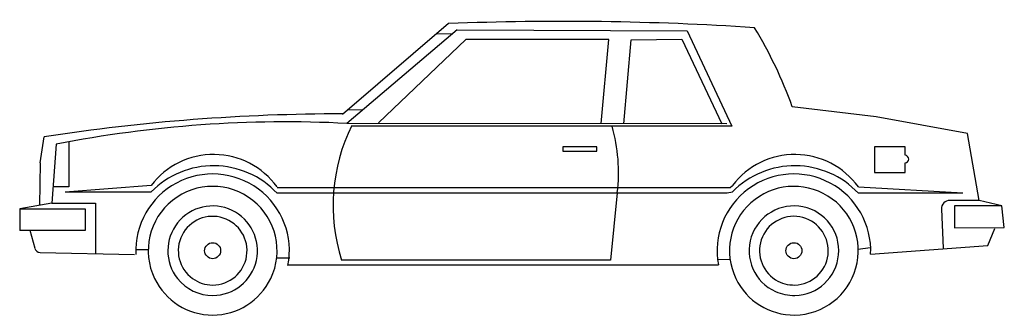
# Model space of a CAD drawing. Extents: x 18.24 to 23.55, y -12.98 to -11.38.
import ezdxf

# ---------------------------------------------------------------- set-up
doc = ezdxf.new("R2010")
doc.units = 0
doc.header["$MEASUREMENT"] = 0
doc.layers.get('0').update_dxf_attribs({"linetype": 'CONTINUOUS'})

# ---------------------------------------------------------------- blocks, each defined once
blk = doc.blocks.new('AUTOLA2')
for p, q in [((2.3544, 1.4605), (1.7824, 0.9708)), ((2.4013, 1.4279), (1.8072, 0.9219)), ((2.3742, 1.4049), (2.2878, 1.4034)), ((2.4013, 1.4279), (3.6412, 1.4221)), ((3.6412, 1.4221), (3.881, 0.9066)), ((2.4473, 1.3752), (1.9768, 0.9257)), ((3.2178, 1.3753), (2.4473, 1.3752)), ((3.1779, 0.9208), (3.2178, 1.3753)), ((3.2998, 0.9207), (3.3395, 1.3727)), ((3.3395, 1.3727), (3.6123, 1.3761)), ((3.6123, 1.3761), (3.828, 0.9203)), ((4.6595, 0.9585), (4.2074, 1.0122)), ((1.8951, 0.9953), (1.8094, 0.9939)), ((5.1513, 0.8683), (4.6595, 0.9585)), ((3.8547, 0.9202), (1.8072, 0.9219)), ((3.881, 0.9066), (1.8376, 0.9066)), ((5.2146, 0.5069), (5.1513, 0.8683)), ((0.1537, 0.7087), (0.176, 0.849)), ((0.2407, 0.81), (0.2169, 0.4911)), ((0.309, 0.823), (0.309, 0.5794)), ((3.1539, 0.7962), (2.9698, 0.7962)), ((2.9698, 0.7962), (2.9698, 0.7732)), ((3.1539, 0.7732), (3.1539, 0.7962)), ((4.6496, 0.7962), (4.6496, 0.6581)), ((4.8152, 0.7962), (4.6496, 0.7962)), ((4.8152, 0.7502), (4.8152, 0.7962)), ((2.9698, 0.7732), (3.1539, 0.7732)), ((0.1537, 0.7087), (0.1502, 0.4798)), ((4.8152, 0.6581), (4.8152, 0.7087)), ((4.6496, 0.6581), (4.8152, 0.6581)), ((0.7522, 0.5875), (0.2893, 0.5503)), ((3.8718, 0.577), (3.8849, 0.5875)), ((0.309, 0.5794), (0.2235, 0.5794)), ((0.7522, 0.5503), (0.2893, 0.5503)), ((1.4307, 0.577), (3.8718, 0.577)), ((1.4307, 0.5474), (3.8562, 0.5474)), ((3.2643, 0.5477), (3.2275, 0.1841)), ((3.8562, 0.5474), (3.8849, 0.5534)), ((4.5634, 0.5799), (5.1261, 0.5474)), ((4.5634, 0.5474), (5.1261, 0.5474)), ((0.2169, 0.4911), (0.0444, 0.4618)), ((0.2169, 0.4911), (0.4524, 0.4924)), ((0.4524, 0.4924), (0.4524, 0.2191)), ((5.2146, 0.5069), (5.0562, 0.5069)), ((5.3368, 0.4777), (5.0807, 0.4777)), ((5.0807, 0.4777), (5.0807, 0.3586)), ((5.3368, 0.4777), (5.2146, 0.5069)), ((5.35, 0.3613), (5.3368, 0.4777)), ((0.0444, 0.4618), (0.0434, 0.3449)), ((0.0444, 0.4618), (0.3959, 0.4618)), ((0.3959, 0.4618), (0.3959, 0.3449)), ((5.0112, 0.4601), (5.02, 0.2483)), ((0.3959, 0.3449), (0.0434, 0.3449)), ((0.0986, 0.3469), (0.1247, 0.2481)), ((5.0807, 0.3586), (5.35, 0.3613)), ((5.2604, 0.2627), (5.2983, 0.3547)), ((0.153, 0.2257), (0.6616, 0.2144)), ((0.6697, 0.2425), (0.737, 0.2425)), ((4.5631, 0.244), (4.6266, 0.2531)), ((4.6294, 0.2159), (5.2604, 0.2627)), ((1.4269, 0.1971), (1.4989, 0.1971)), ((3.2275, 0.1841), (1.7778, 0.1841)), ((3.8049, 0.189), (3.8721, 0.1887)), ((1.4892, 0.1587), (3.8095, 0.1587))]:
    blk.add_line(p, q)
for points in [[(1.3965, 0.0854, 1.587894), (0.7703, 0.0854, 0.629765)], [(4.2204, -0.1117, 3.424041), (3.903, 0.0854, 0.292053)], [(1.085, -0.0061, 4.3317), (0.8941, 0.0854, 0.230856)], [(4.2211, -0.0061, 8.974331), (4.1169, 0.0152, 0.111429)], [(1.0837, 0.0501, 6.305873), (0.9746, 0.0854, 0.158582)], [(4.2214, 0.0502, 6.716118), (4.1172, 0.0786, 0.148896)]]:
    blk.add_lwpolyline(points, format="xyb", close=True)
for centre in [(1.0834, 0.2354), (4.2161, 0.2354)]:
    blk.add_circle(centre, 0.0431)
for centre, radius, start, end in [((2.9714, -14.322), 15.7946, 86.24967, 92.23894), ((1.8745, 0.1642), 2.4822, 19.9761, 30.8934), ((1.7792, -9.4146), 10.3881, 89.96542, 98.87787), ((1.4791, -5.5034), 6.4337, 87.07682, 101.09777), ((2.713, 0.4787), 0.9805, 153.8259, 197.4876), ((2.346, 0.6576), 0.9249, 353.1756, 15.6219), ((1.0886, 0.3317), 0.4226, 35.9669, 142.7528), ((4.2213, 0.3317), 0.4226, 35.9669, 142.7528), ((4.8141, 0.7295), 0.0207, 273.1798, 86.8202), ((1.0878, 0.222), 0.4716, 43.3567, 135.363), ((4.2205, 0.222), 0.4716, 43.3567, 135.363), ((1.0834, 0.2354), 0.4138, 348.7663, 182.8486), ((4.2161, 0.2354), 0.4138, 357.3058, 190.6785), ((5.0562, 0.4619), 0.045, 90, 182.3688), ((0.1537, 0.2557), 0.03, 194.794, 268.7224)]:
    blk.add_arc(centre, radius, start, end)

msp = doc.modelspace()

# ---------------------------------------------------------------- block references
msp.add_blockref('AUTOLA2', (18.2, -12.8618))

doc.saveas('drawing.dxf')
